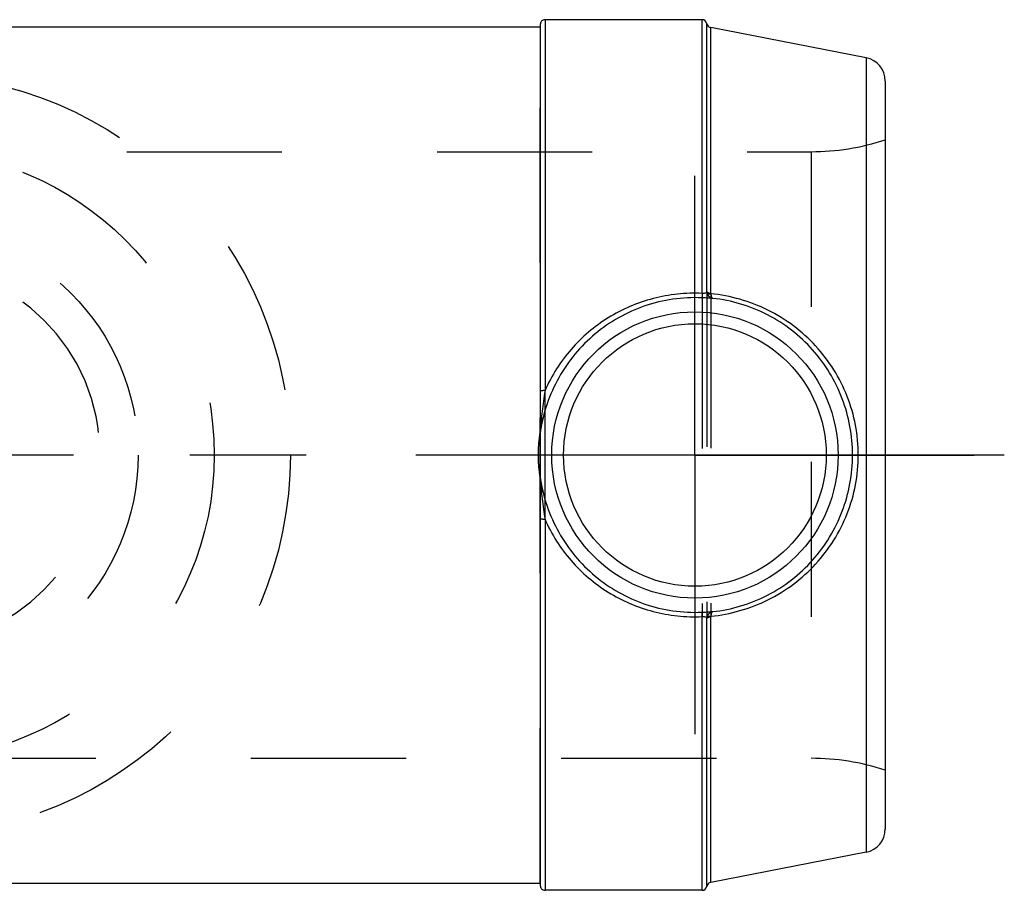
# Model space of a CAD drawing. Header units: millimetres. Extents: x 441 to 559, y 432 to 568.
# Tile 3 of 4: x 518 to 559, y 437 to 474. Entities that reach past the tile are written whole.
import ezdxf

# ---------------------------------------------------------------- set-up
doc = ezdxf.new("R2010")
doc.units = ezdxf.units.MM
doc.header["$LTSCALE"] = 65.185185
doc.linetypes.add('CENTER', pattern=[0.6, 0.375, -0.075, 0.075, -0.075])
doc.linetypes.add('HIDDEN', pattern=[0.2, 0.1, -0.1])
for name, color, linetype in [('ACHSEN_S', 7, 'CONTINUOUS'), ('KOERPER', 7, 'CONTINUOUS'), ('KONST.EL_MIT_GEO', 7, 'CONTINUOUS'), ('KURVEN', 7, 'CONTINUOUS')]:
    doc.layers.add(name, color=color, linetype=linetype)

msp = doc.modelspace()

# ---------------------------------------------------------------- linework, layer by layer
at = {"layer": 'ACHSEN_S', "color": 2, "linetype": 'CENTER'}
msp.add_line((559, 455.649), (441, 455.649), dxfattribs=at)
at = {"layer": 'KOERPER', "color": 7, "linetype": 'Continuous'}
for p, q in [((546.305, 473.949), (539.7, 473.949)), ((516.445, 473.649), (539.5, 473.649)), ((460.5, 437.649), (539.5, 437.649)), ((546.305, 437.349), (539.7, 437.349))]:
    msp.add_line(p, q, dxfattribs=at)
at = {"layer": 'KOERPER', "color": 8, "linetype": 'HIDDEN'}
for p, q in [((539.5, 437.649), (539.5, 473.649)), ((509.09, 468.399), (550.878, 468.399)), ((449.122, 442.899), (550.878, 442.899))]:
    msp.add_line(p, q, dxfattribs=at)
at = {"layer": 'KOERPER', "color": 2, "linetype": 'CENTER'}
for q in [(546, 467.382), (534.267, 455.649), (557.733, 455.649), (546, 443.916)]:
    msp.add_line((546, 455.649), q, dxfattribs=at)
at = {"layer": 'KOERPER', "color": 7, "linetype": 'Continuous'}
for centre, radius, start, end in [((546.085, 455.649), 6.673, 171.689, 188.311), ((546.082, 455.65), 6.67, 170.6623, 171.6887), ((546.082, 455.649), 6.67, 188.3113, 189.3377)]:
    msp.add_arc(centre, radius, start, end, dxfattribs=at)
at = {"layer": 'KONST.EL_MIT_GEO', "color": 7, "linetype": 'Continuous'}
for p, q in [((539.5, 473.749), (539.5, 456.611)), ((539.7, 473.949), (539.7, 458.357)), ((546.305, 462.445), (546.305, 473.949)), ((546.503, 462.514), (546.503, 473.781)), ((553.191, 472.349), (546.662, 473.618)), ((546.662, 462.452), (546.662, 473.618)), ((553.191, 472.349), (553.191, 438.95)), ((554, 471.367), (554, 439.931)), ((539.504, 456.637), (539.502, 456.613)), ((539.5, 454.687), (539.5, 437.549)), ((539.7, 452.942), (539.7, 437.349)), ((546.305, 437.349), (546.305, 448.853)), ((546.503, 437.517), (546.503, 448.784)), ((546.662, 437.681), (546.662, 448.846)), ((553.191, 438.95), (546.662, 437.681))]:
    msp.add_line(p, q, dxfattribs=at)
at = {"layer": 'KONST.EL_MIT_GEO', "color": 8, "linetype": 'HIDDEN'}
for p, q in [((550.878, 468.399), (550.878, 442.899)), ((546.305, 462.445), (546.305, 448.853)), ((546.503, 462.514), (546.503, 448.784)), ((546.662, 462.452), (546.662, 448.846)), ((539.7, 452.942), (539.7, 458.357)), ((539.5, 456.611), (539.5, 454.687))]:
    msp.add_line(p, q, dxfattribs=at)
at = {"layer": 'KONST.EL_MIT_GEO', "color": 7, "linetype": 'Continuous'}
for radius in [6.017, 5.517]:
    msp.add_circle((546, 455.649), radius, dxfattribs=at)
for centre, radius, start, end in [((539.7, 473.749), 0.2, 90, 180.0001), ((546.305, 473.749), 0.2, 9.3328, 90), ((546.7, 473.814), 0.2, 189.3328, 259), ((553, 471.367), 1, 0, 79), ((546.805, 462.529), 0.303, 182.9279, 197.5758), ((531.765, 454.172), 7.754, 3.621, 3.7997), ((546.805, 448.769), 0.303, 162.4242, 177.0721), ((553, 439.931), 1, 281, 360), ((539.7, 437.549), 0.2, 179.9999, 270), ((546.305, 437.549), 0.2, 270, 350.6672), ((546.7, 437.484), 0.2, 101, 170.6672)]:
    msp.add_arc(centre, radius, start, end, dxfattribs=at)
at = {"layer": 'KONST.EL_MIT_GEO', "color": 8, "linetype": 'HIDDEN'}
for centre, start, end in [((550.878, 478.399), 270, 288.1949), ((550.878, 432.899), 71.8051, 90)]:
    msp.add_arc(centre, 10, start, end, dxfattribs=at)
at = {"layer": 'KONST.EL_MIT_GEO', "color": 7, "linetype": 'Continuous'}
for points, knots in [([(546.292, 462.257), (545.886, 462.275), (545.069, 462.235), (543.882, 461.95), (542.774, 461.453), (541.781, 460.765), (540.93, 459.911), (540.246, 458.914), (539.752, 457.805), (539.561, 457.014), (539.502, 456.613)], [0, 0, 0, 0, 0.126287, 0.252053, 0.376928, 0.50105, 0.624926, 0.749159, 0.874168, 1, 1, 1, 1]), ([(546.305, 462.445), (545.958, 462.46), (545.262, 462.439), (544.237, 462.25), (543.255, 461.913), (542.339, 461.434), (541.508, 460.828), (540.777, 460.104), (540.161, 459.278), (539.838, 458.671), (539.7, 458.357)], [0, 0, 0, 0, 0.126314, 0.252327, 0.377736, 0.502477, 0.626729, 0.750828, 0.875152, 1, 1, 1, 1]), ([(546.305, 462.445), (546.304, 462.42), (546.302, 462.385), (546.299, 462.34), (546.298, 462.313), (546.296, 462.291), (546.295, 462.274), (546.293, 462.264), (546.293, 462.258), (546.292, 462.257)], [0, 0, 0, 0, 0.396363, 0.565707, 0.710983, 0.829171, 0.91782, 0.975112, 1, 1, 1, 1]), ([(546.748, 462.234), (546.727, 462.234), (546.672, 462.236), (546.571, 462.242), (546.44, 462.25), (546.344, 462.255), (546.292, 462.257)], [0, 0, 0, 0, 0.138142, 0.36342, 0.661174, 1, 1, 1, 1]), ([(546.503, 462.514), (546.5, 462.502), (546.485, 462.477), (546.442, 462.452), (546.379, 462.441), (546.332, 462.442), (546.305, 462.445)], [0, 0, 0, 0, 0.161778, 0.365018, 0.647698, 1, 1, 1, 1]), ([(546.503, 462.514), (546.506, 462.505), (546.524, 462.488), (546.577, 462.463), (546.626, 462.455), (546.662, 462.452)], [0, 0, 0, 0, 0.163372, 0.389395, 1, 1, 1, 1]), ([(546.748, 462.234), (546.697, 462.241), (546.594, 462.29), (546.533, 462.385), (546.516, 462.438)], [0, 0, 0, 0, 0.483319, 1, 1, 1, 1]), ([(546.516, 462.438), (546.522, 462.432), (546.54, 462.424), (546.591, 462.417), (546.634, 462.421), (546.665, 462.427)], [0, 0, 0, 0, 0.156948, 0.380667, 1, 1, 1, 1]), ([(552.864, 455.649), (552.864, 456.069), (552.785, 456.91), (552.435, 458.126), (551.866, 459.255), (551.099, 460.26), (550.161, 461.109), (549.083, 461.773), (547.906, 462.229), (547.08, 462.386), (546.665, 462.427)], [0, 0, 0, 0, 0.125265, 0.250383, 0.375342, 0.50029, 0.625406, 0.750687, 0.875773, 1, 1, 1, 1]), ([(546.665, 462.427), (546.667, 462.402), (546.673, 462.356), (546.688, 462.303), (546.705, 462.27), (546.721, 462.248), (546.737, 462.236), (546.748, 462.234)], [0, 0, 0, 0, 0.343562, 0.628528, 0.745386, 0.844856, 1, 1, 1, 1]), ([(552.622, 455.649), (552.622, 456.052), (552.548, 456.859), (552.222, 458.029), (551.691, 459.119), (550.971, 460.095), (550.084, 460.924), (549.06, 461.578), (547.937, 462.031), (547.145, 462.191), (546.748, 462.234)], [0, 0, 0, 0, 0.125294, 0.250423, 0.375366, 0.500277, 0.625365, 0.750655, 0.875777, 1, 1, 1, 1]), ([(539.7, 458.357), (539.674, 458.357), (539.627, 458.355), (539.566, 458.35), (539.525, 458.342), (539.505, 458.335), (539.5, 458.329), (539.5, 458.327)], [0, 0, 0, 0, 0.372106, 0.688967, 0.90476, 0.966297, 1, 1, 1, 1]), ([(539.7, 458.357), (539.654, 458.067), (539.574, 457.496), (539.522, 456.921), (539.504, 456.637)], [0, 0, 0, 0, 0.507118, 1, 1, 1, 1]), ([(539.502, 456.613), (539.502, 456.611), (539.5, 456.604), (539.5, 456.61), (539.5, 456.611)], [0, 0, 0, 0, 0.614122, 1, 1, 1, 1]), ([(546.665, 448.871), (547.08, 448.912), (547.906, 449.07), (549.083, 449.526), (550.161, 450.189), (551.099, 451.038), (551.866, 452.043), (552.435, 453.172), (552.785, 454.388), (552.864, 455.229), (552.864, 455.649)], [0, 0, 0, 0, 0.124227, 0.249313, 0.374594, 0.49971, 0.624658, 0.749617, 0.874735, 1, 1, 1, 1]), ([(546.748, 449.064), (547.145, 449.107), (547.937, 449.267), (549.06, 449.72), (550.084, 450.374), (550.971, 451.204), (551.691, 452.179), (552.222, 453.27), (552.548, 454.439), (552.622, 455.246), (552.622, 455.649)], [0, 0, 0, 0, 0.124223, 0.249345, 0.374635, 0.499723, 0.624634, 0.749577, 0.874706, 1, 1, 1, 1]), ([(539.5, 454.687), (539.5, 454.688), (539.5, 454.694), (539.502, 454.687), (539.502, 454.685)], [0, 0, 0, 0, 0.385873, 1, 1, 1, 1]), ([(539.502, 454.685), (539.561, 454.284), (539.752, 453.494), (540.246, 452.384), (540.93, 451.388), (541.781, 450.533), (542.774, 449.845), (543.882, 449.349), (545.069, 449.063), (545.886, 449.023), (546.292, 449.041)], [0, 0, 0, 0, 0.125832, 0.250841, 0.375074, 0.49895, 0.623072, 0.747947, 0.873713, 1, 1, 1, 1]), ([(539.504, 454.661), (539.522, 454.377), (539.574, 453.802), (539.654, 453.231), (539.7, 452.942)], [0, 0, 0, 0, 0.49289, 1, 1, 1, 1]), ([(539.7, 452.942), (539.674, 452.942), (539.627, 452.943), (539.566, 452.948), (539.525, 452.956), (539.505, 452.963), (539.5, 452.969), (539.5, 452.971)], [0, 0, 0, 0, 0.372106, 0.688967, 0.90476, 0.966297, 1, 1, 1, 1]), ([(539.7, 452.942), (539.838, 452.627), (540.161, 452.02), (540.777, 451.194), (541.508, 450.471), (542.339, 449.864), (543.255, 449.386), (544.237, 449.048), (545.262, 448.86), (545.958, 448.838), (546.305, 448.853)], [0, 0, 0, 0, 0.124848, 0.249172, 0.373271, 0.497523, 0.622264, 0.747673, 0.873686, 1, 1, 1, 1]), ([(546.292, 449.041), (546.344, 449.044), (546.44, 449.048), (546.571, 449.056), (546.672, 449.062), (546.727, 449.065), (546.748, 449.064)], [0, 0, 0, 0, 0.338826, 0.636579, 0.861858, 1, 1, 1, 1]), ([(546.305, 448.853), (546.304, 448.878), (546.302, 448.914), (546.299, 448.958), (546.298, 448.985), (546.296, 449.007), (546.295, 449.024), (546.293, 449.034), (546.293, 449.04), (546.292, 449.041)], [0, 0, 0, 0, 0.396364, 0.565708, 0.710985, 0.829172, 0.917821, 0.975113, 1, 1, 1, 1]), ([(546.516, 448.86), (546.533, 448.913), (546.594, 449.008), (546.697, 449.058), (546.748, 449.064)], [0, 0, 0, 0, 0.516681, 1, 1, 1, 1]), ([(546.748, 449.064), (546.737, 449.062), (546.721, 449.05), (546.705, 449.028), (546.688, 448.995), (546.673, 448.942), (546.667, 448.896), (546.665, 448.871)], [0, 0, 0, 0, 0.155143, 0.254614, 0.371472, 0.656438, 1, 1, 1, 1]), ([(546.305, 448.853), (546.332, 448.856), (546.379, 448.857), (546.442, 448.846), (546.485, 448.821), (546.5, 448.796), (546.503, 448.784)], [0, 0, 0, 0, 0.352302, 0.634982, 0.838222, 1, 1, 1, 1]), ([(546.503, 448.784), (546.506, 448.793), (546.524, 448.81), (546.577, 448.835), (546.626, 448.844), (546.662, 448.846)], [0, 0, 0, 0, 0.163372, 0.389395, 1, 1, 1, 1]), ([(546.516, 448.86), (546.522, 448.866), (546.54, 448.874), (546.591, 448.881), (546.634, 448.877), (546.665, 448.871)], [0, 0, 0, 0, 0.156948, 0.380667, 1, 1, 1, 1])]:
    msp.add_open_spline(points, degree=3, knots=knots, dxfattribs=at)
for points in [[(546.662, 462.452), (546.662, 462.443), (546.663, 462.435), (546.665, 462.427)], [(546.665, 448.871), (546.663, 448.863), (546.662, 448.855), (546.662, 448.846)]]:
    msp.add_open_spline(points, degree=3, dxfattribs=at)
at = {"layer": 'KURVEN', "color": 8, "linetype": 'HIDDEN'}
for radius in [16, 12.8, 9.6]:
    msp.add_circle((513, 455.649), radius, dxfattribs=at)
msp.add_arc((513, 455.649), 8, 180, 90, dxfattribs=at)

doc.saveas('drawing.dxf')
